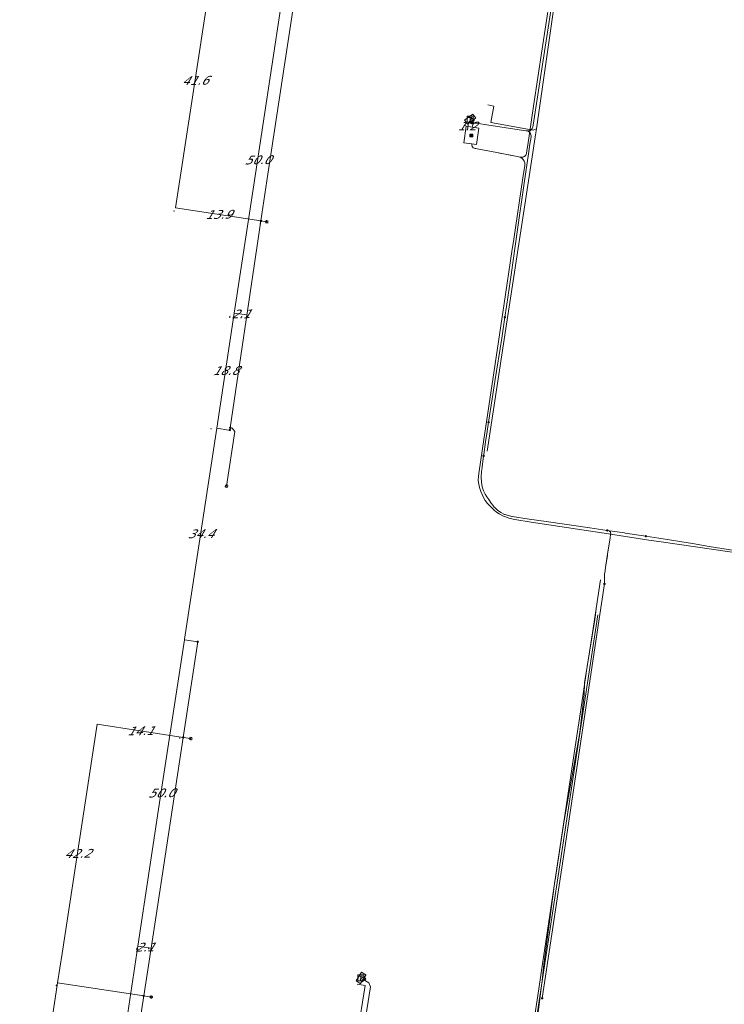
# Model space of a CAD drawing. Header units: metres. Extents: x 124576 to 133557, y 395865 to 402386.
# Tile 143 of 256: x 126305 to 126419, y 399793 to 399952. Entities that reach past the tile are written whole.
import ezdxf
from ezdxf.enums import TextEntityAlignment as Align

# ---------------------------------------------------------------- set-up
doc = ezdxf.new("R2010")
doc.units = ezdxf.units.M
doc.header["$MEASUREMENT"] = 0
for name, color, linetype, lineweight, true_color in [('LG_Datatransport_Reggefiber_Operator_BV', 3, 'Continuous', 13, 0x00ff00), ('LG_Datatransport_Ziggo_BV', 3, 'Continuous', 13, 0x00ff00), ('LG_Laag_Spanning', 7, 'Continuous', 13, 0x960000), ('LG_Laag_Spanning_Enexis_Netbeheer_BV', 7, 'Continuous', 13, 0x960000), ('LG_Midden_Spanning', 7, 'Continuous', 13, 0xd20000), ('LG_Midden_Spanning_Enexis_Netbeheer_BV', 7, 'Continuous', 13, 0xd20000), ('LG_unet-4_Brabant_Water', 5, 'Continuous', 13, 0x0000ff)]:
    doc.layers.add(name, color=color, linetype=linetype, lineweight=lineweight, true_color=true_color)
for name, color, linetype, lineweight in [('LG_Laag_Spanning_P_Enexis_Netbeheer_BV', 7, 'Continuous', 0), ('LG_Midden_Spanning_P_Enexis_Netbeheer_BV', 7, 'Continuous', 0), ('MV_Laag_Spanning', 7, 'Continuous', 0), ('MV_Laag_Spanning_lijn', 7, 'Continuous', 0), ('MV_Laag_Spanning_pijl', 7, 'Continuous', 0)]:
    doc.layers.add(name, color=color, linetype=linetype, lineweight=lineweight)
doc.styles.add('Klic_Annotatie', font='verdanai.ttf', dxfattribs={"oblique": 20, "height": 1.4})

# ---------------------------------------------------------------- blocks, each defined once
blk = doc.blocks.new('Mof')
at = {"layer": 'LG_Laag_Spanning_P_Enexis_Netbeheer_BV'}
h = blk.add_hatch(color=256, dxfattribs=at)
edge = h.paths.add_edge_path()
edge.add_arc((0, 0), 2, 0, 360)
blk = doc.blocks.new('DeliveryPoint')
at = {"layer": 'LG_Laag_Spanning_P_Enexis_Netbeheer_BV', "flags": 128}
blk.add_lwpolyline([(-3.7, -2.5), (3.8, -2.5), (3.8, 2.5), (-3.7, 2.5), (-3.7, -2.5)], close=True, dxfattribs=at)
blk.add_lwpolyline([(-3.7, 2.5), (-3.7, 2.2), (0, 0), (3.8, 2.2)], dxfattribs=at)
blk = doc.blocks.new('Streetlight')
at = {"layer": 'LG_Laag_Spanning_P_Enexis_Netbeheer_BV'}
for p, q in [((-1.8, 1.8), (-1.1, 1.1)), ((0, 2.5), (0, 1.5)), ((1.8, 1.8), (1.1, 1.1)), ((-1.1, -1.1), (-1.8, -1.8)), ((0, -1.5), (0, -2.5)), ((1.1, -1.1), (1.8, -1.8))]:
    blk.add_line(p, q, dxfattribs=at)
at = {"layer": 'LG_Laag_Spanning_P_Enexis_Netbeheer_BV', "flags": 128}
for points in [[(-2.5, 0), (-1.5, 0)], [(1.5, 0), (2.5, 0)]]:
    blk.add_lwpolyline(points, dxfattribs=at)
at = {"layer": 'LG_Laag_Spanning_P_Enexis_Netbeheer_BV'}
blk.add_circle((0, 0), 1.5, dxfattribs=at)
blk = doc.blocks.new('Aansluitkast_1')
at = {"layer": 'LG_Laag_Spanning_P_Enexis_Netbeheer_BV'}
for p, q in [((-2.5, 2.5), (2.5, 2.5)), ((0, -2.5), (0, 2.5))]:
    blk.add_line(p, q, dxfattribs=at)
at = {"layer": 'LG_Laag_Spanning_P_Enexis_Netbeheer_BV', "flags": 128}
blk.add_lwpolyline([(-5, -5), (5, -5), (5, 5), (-5, 5), (-5, -5)], close=True, dxfattribs=at)
blk = doc.blocks.new('m_pijl')
at = {"layer": 'MV_Laag_Spanning_pijl'}
blk.add_hatch(color=7, dxfattribs=at).paths.add_polyline_path([(-1, -0.3), (-1, 0), (-1, 0.3), (0, 0)])
at = {"layer": 'MV_Laag_Spanning_pijl', "flags": 128}
blk.add_lwpolyline([(-1, 0), (-1, 0.3), (0, 0), (-1, -0.3), (-1, 0)], close=True, dxfattribs=at)
blk = doc.blocks.new('Netstation')
at = {"layer": 'LG_Laag_Spanning_P_Enexis_Netbeheer_BV'}
for p, q in [((-2.5, 2.3), (2.5, -2.3)), ((2.5, 2.3), (-2.5, -2.3))]:
    blk.add_line(p, q, dxfattribs=at)
at = {"layer": 'LG_Laag_Spanning_P_Enexis_Netbeheer_BV', "flags": 128}
blk.add_lwpolyline([(-2.5, -2.3), (2.5, -2.3), (2.5, 2.3), (-2.5, 2.3), (-2.5, -2.3)], close=True, dxfattribs=at)
blk = doc.blocks.new('Netstation_1')
at = {"layer": 'LG_Midden_Spanning_P_Enexis_Netbeheer_BV'}
for p, q in [((-2.5, 2.3), (2.5, -2.3)), ((2.5, 2.3), (-2.5, -2.3))]:
    blk.add_line(p, q, dxfattribs=at)
at = {"layer": 'LG_Midden_Spanning_P_Enexis_Netbeheer_BV', "flags": 128}
blk.add_lwpolyline([(-2.5, -2.3), (2.5, -2.3), (2.5, 2.3), (-2.5, 2.3), (-2.5, -2.3)], close=True, dxfattribs=at)

msp = doc.modelspace()

# ---------------------------------------------------------------- linework, layer by layer
at = {"layer": 'LG_Datatransport_Reggefiber_Operator_BV'}
for p, q in [((126397.94, 399855.48), (126398.11, 399856.94)), ((126396.17, 399843.05), (126396.27, 399844.95)), ((126395.49, 399836.92), (126396.17, 399843.05)), ((126392.99, 399822.73), (126395.49, 399836.92)), ((126389.64, 399799.01), (126391.48, 399812.91)), ((126389.42, 399796.9), (126389.64, 399799.01))]:
    msp.add_line(p, q, dxfattribs=at)
at = {"layer": 'LG_Datatransport_Reggefiber_Operator_BV', "flags": 128}
for points in [[(126396.27, 399844.95), (126397.9, 399855.14), (126397.94, 399855.48)], [(126391.48, 399812.92), (126391.5, 399813.1), (126392.99, 399822.73)], [(126387.13, 399783.76), (126387.1, 399784.64), (126388.83, 399792.16), (126389.42, 399796.9)]]:
    msp.add_lwpolyline(points, dxfattribs=at)
at = {"layer": 'LG_Datatransport_Ziggo_BV'}
for p, q in [((126398.38, 399858.7), (126398.81, 399861.54)), ((126397.52, 399853), (126398.38, 399858.7)), ((126396.59, 399846.84), (126397.52, 399853)), ((126395.71, 399840.97), (126396.59, 399846.84)), ((126394.75, 399834.62), (126395.71, 399840.97)), ((126392.6, 399820.33), (126394.75, 399834.62)), ((126392.06, 399816.79), (126392.6, 399820.33)), ((126389.52, 399799.97), (126392.06, 399816.79)), ((126388.85, 399795.53), (126389.52, 399799.97)), ((126387.15, 399783.81), (126388.85, 399795.53))]:
    msp.add_line(p, q, dxfattribs=at)
at = {"layer": 'LG_Laag_Spanning', "flags": 128}
for points in [[(126377.37, 399935.13), (126377.38, 399935.13), (126377.38, 399935.13), (126377.38, 399935.13), (126378.68, 399936.05), (126378.69, 399936.05), (126378.69, 399936.05), (126378.69, 399936.05), (126378.69, 399936.05), (126378.69, 399936.06), (126378.69, 399936.06), (126378.69, 399936.06), (126378.69, 399936.06), (126378.69, 399936.06), (126378.69, 399936.06), (126378.69, 399936.06), (126378.69, 399936.06), (126378.23, 399936.72), (126378.22, 399936.72), (126378.22, 399936.72), (126378.22, 399936.72), (126378.22, 399936.72), (126378.22, 399936.72), (126378.22, 399936.72), (126378.22, 399936.72), (126378.22, 399936.72), (126378.22, 399936.72), (126378.21, 399936.72), (126378.21, 399936.72), (126378.21, 399936.72), (126376.91, 399935.8), (126376.9, 399935.8), (126376.9, 399935.79), (126376.9, 399935.79), (126376.9, 399935.79), (126376.9, 399935.79), (126376.9, 399935.79), (126376.9, 399935.79), (126376.9, 399935.79), (126376.9, 399935.79), (126376.9, 399935.78), (126376.9, 399935.78), (126376.9, 399935.78), (126377.36, 399935.13), (126377.37, 399935.13), (126377.37, 399935.13), (126377.37, 399935.13), (126377.37, 399935.13), (126377.37, 399935.13), (126377.37, 399935.13), (126377.37, 399935.13), (126377.37, 399935.13), (126377.37, 399935.13)], [(126378.81, 399931.8), (126378.81, 399931.8), (126378.81, 399931.8), (126378.81, 399931.8), (126378.81, 399931.8), (126378.82, 399931.8), (126378.82, 399931.8), (126378.82, 399931.8), (126378.82, 399931.81), (126378.82, 399931.81), (126378.82, 399931.81), (126379.19, 399934.47), (126379.19, 399934.47), (126379.19, 399934.47), (126379.19, 399934.47), (126379.19, 399934.47), (126379.19, 399934.47), (126379.19, 399934.47), (126379.19, 399934.47), (126379.19, 399934.48), (126379.19, 399934.48), (126379.18, 399934.48), (126379.18, 399934.48), (126379.18, 399934.48), (126378.14, 399934.62), (126377.14, 399934.76), (126377.14, 399934.76), (126377.13, 399934.76), (126377.13, 399934.76), (126377.13, 399934.76), (126377.13, 399934.76), (126377.13, 399934.76), (126377.13, 399934.76), (126377.13, 399934.76), (126377.13, 399934.76), (126377.13, 399934.76), (126377.13, 399934.76), (126377.13, 399934.76), (126376.75, 399932.1), (126376.75, 399932.1), (126376.75, 399932.09), (126376.75, 399932.09), (126376.75, 399932.09), (126376.75, 399932.09), (126376.75, 399932.09), (126376.76, 399932.09), (126376.76, 399932.09), (126376.76, 399932.09), (126376.76, 399932.09), (126376.76, 399932.09), (126376.76, 399932.09), (126378.81, 399931.8), (126378.81, 399931.8), (126378.81, 399931.8)], [(126360.07, 399796.41), (126360.07, 399796.41), (126360.07, 399796.41), (126360.07, 399796.41), (126360.07, 399796.41), (126360.07, 399796.41), (126360.07, 399796.41), (126360.07, 399796.41), (126360.93, 399797.76), (126360.93, 399797.76), (126360.93, 399797.77), (126360.93, 399797.77), (126360.93, 399797.77), (126360.93, 399797.77), (126360.93, 399797.77), (126360.93, 399797.77), (126360.93, 399797.77), (126360.93, 399797.77), (126360.93, 399797.78), (126360.93, 399797.78), (126360.93, 399797.78), (126360.25, 399798.2), (126360.25, 399798.21), (126360.25, 399798.21), (126360.24, 399798.21), (126360.24, 399798.21), (126360.24, 399798.21), (126360.24, 399798.21), (126360.24, 399798.21), (126360.24, 399798.21), (126360.24, 399798.2), (126360.24, 399798.2), (126360.24, 399798.2), (126360.23, 399798.2), (126359.38, 399796.85), (126359.38, 399796.85), (126359.38, 399796.85), (126359.38, 399796.84), (126359.38, 399796.84), (126359.38, 399796.84), (126359.38, 399796.84), (126359.38, 399796.84), (126359.38, 399796.84), (126359.38, 399796.84), (126359.38, 399796.84), (126359.38, 399796.83), (126359.38, 399796.83), (126360.06, 399796.41), (126360.06, 399796.41), (126360.06, 399796.41), (126360.06, 399796.41), (126360.07, 399796.41), (126360.07, 399796.41)]]:
    msp.add_lwpolyline(points, dxfattribs=at)
at = {"layer": 'LG_Laag_Spanning_Enexis_Netbeheer_BV'}
for p, q in [((126378.27, 399935.25), (126378.03, 399935.6)), ((126386.93, 399934.03), (126386.91, 399934.03)), ((126344.03, 399919.48), (126344.97, 399919.34)), ((126331.48, 399836.12), (126332.71, 399835.93)), ((126325.11, 399794.4), (126326.32, 399794.21))]:
    msp.add_line(p, q, dxfattribs=at)
at = {"layer": 'LG_Laag_Spanning_Enexis_Netbeheer_BV', "flags": 128}
for points in [[(126339.02, 399885.74), (126339.07, 399886.09), (126344.03, 399919.48), (126345.15, 399927.02), (126350.26, 399960.62), (126353.49, 399981.81), (126356.57, 400003.34), (126357.37, 400008.99), (126360.25, 400030.11), (126362.05, 400044.57), (126363.07, 400052.84)], [(126339.02, 399885.74), (126339.07, 399886.09), (126344.03, 399919.48), (126345.15, 399927.02), (126350.26, 399960.62), (126353.49, 399981.81), (126356.57, 400003.34), (126357.37, 400008.99), (126360.25, 400030.11), (126362.05, 400044.57), (126363.07, 400052.84)], [(126391.51, 399957.97), (126389.81, 399946.84), (126387.98, 399934.92), (126387.92, 399934.65), (126387.91, 399934.62), (126387.82, 399934.41), (126387.67, 399934.23), (126387.66, 399934.22), (126387.46, 399934.08), (126387.43, 399934.06), (126387.25, 399934.02), (126387.06, 399934.01), (126387.03, 399934.02), (126386.93, 399934.03), (126386.91, 399934.03), (126386.78, 399934.05), (126380.78, 399934.96), (126378.83, 399935.26), (126378.62, 399935.28), (126378.41, 399935.26), (126378.35, 399935.26), (126378.26, 399935.17), (126378.24, 399935.02), (126378.14, 399934.61)], [(126391.51, 399957.97), (126389.81, 399946.84), (126387.98, 399934.92), (126387.92, 399934.65), (126387.91, 399934.62), (126387.82, 399934.41), (126387.67, 399934.23), (126387.66, 399934.22), (126387.46, 399934.08), (126387.43, 399934.06), (126387.25, 399934.02), (126387.06, 399934.01), (126387.03, 399934.02), (126386.93, 399934.03), (126386.91, 399934.03), (126386.78, 399934.05), (126380.78, 399934.96), (126378.83, 399935.26), (126378.62, 399935.28), (126378.41, 399935.26), (126378.35, 399935.26), (126378.26, 399935.17), (126378.24, 399935.02), (126378.14, 399934.61)], [(126391.51, 399957.97), (126389.81, 399946.84), (126387.98, 399934.92), (126387.92, 399934.65), (126387.91, 399934.62), (126387.82, 399934.41), (126387.67, 399934.23), (126387.66, 399934.22), (126387.46, 399934.08), (126387.43, 399934.06), (126387.25, 399934.02), (126387.06, 399934.01), (126387.03, 399934.02), (126386.93, 399934.03), (126386.91, 399934.03), (126386.78, 399934.05), (126380.78, 399934.96), (126378.83, 399935.26), (126378.62, 399935.28), (126378.41, 399935.26), (126378.35, 399935.26), (126378.26, 399935.17), (126378.24, 399935.02), (126378.14, 399934.61)], [(126391.51, 399957.97), (126389.81, 399946.84), (126387.98, 399934.92), (126387.92, 399934.65), (126387.91, 399934.62), (126387.82, 399934.41), (126387.67, 399934.23), (126387.66, 399934.22), (126387.46, 399934.08), (126387.43, 399934.06), (126387.25, 399934.02), (126387.06, 399934.01), (126387.03, 399934.02), (126386.93, 399934.03), (126386.91, 399934.03), (126386.78, 399934.05), (126380.78, 399934.96), (126378.83, 399935.26), (126378.62, 399935.28), (126378.41, 399935.26), (126378.35, 399935.26), (126378.26, 399935.17), (126378.24, 399935.02), (126378.14, 399934.61)], [(126391.51, 399957.97), (126389.81, 399946.84), (126387.98, 399934.92), (126387.92, 399934.65), (126387.91, 399934.62), (126387.82, 399934.41), (126387.67, 399934.23), (126387.66, 399934.22), (126387.46, 399934.08), (126387.43, 399934.06), (126387.25, 399934.02), (126387.06, 399934.01), (126387.03, 399934.02), (126386.93, 399934.03)], [(126378.14, 399934.61), (126378.24, 399935.02), (126378.26, 399935.17), (126378.35, 399935.26), (126378.41, 399935.26), (126378.62, 399935.28), (126378.83, 399935.26), (126380.78, 399934.96), (126386.78, 399934.05), (126386.91, 399934.03), (126386.93, 399934.03), (126386.99, 399934.01), (126387.11, 399933.97), (126387.23, 399933.91), (126387.35, 399933.81), (126387.37, 399933.79), (126387.53, 399933.58), (126387.55, 399933.53), (126387.6, 399933.37), (126387.61, 399933.36), (126387.62, 399933.21), (126387.62, 399933.06), (126387.44, 399931.85), (126387.22, 399930.31), (126386.53, 399925.57), (126385.39, 399917.7), (126384.39, 399910.81), (126383.65, 399905.68), (126383.4, 399903.94), (126382.88, 399900.56), (126381.78, 399893.55), (126381.35, 399890.77), (126380.77, 399886.99), (126380.54, 399885.47), (126380.29, 399883.84), (126379.99, 399881.79), (126379.96, 399881.57), (126379.73, 399879.73), (126379.72, 399879.71), (126379.64, 399879.02), (126379.57, 399878.17), (126379.57, 399878.15), (126379.6, 399877.34), (126379.61, 399877.3), (126379.74, 399876.59), (126379.75, 399876.56), (126379.97, 399875.92), (126380.01, 399875.82), (126380.22, 399875.39), (126380.47, 399874.97), (126380.8, 399874.5), (126381.2, 399873.92), (126381.43, 399873.6), (126381.67, 399873.3), (126381.76, 399873.21), (126382.23, 399872.78), (126382.75, 399872.42), (126383.35, 399872.12), (126383.41, 399872.1), (126383.96, 399871.92), (126384.54, 399871.8), (126384.59, 399871.79), (126387.31, 399871.36), (126390.04, 399870.96), (126397.09, 399869.94), (126399.91, 399869.53), (126400.15, 399869.46), (126400.26, 399869.41), (126400.35, 399869.34), (126400.36, 399869.33), (126400.42, 399869.24), (126400.46, 399869.14), (126400.46, 399869.11), (126400.47, 399869.06), (126400.47, 399869), (126400.45, 399868.87), (126400.42, 399868.63), (126400.41, 399868.55), (126400.39, 399868.45), (126400.38, 399868.35), (126399.97, 399865.68), (126399.69, 399863.92), (126399.5, 399862.68), (126399.48, 399862.5), (126399.46, 399862.31), (126399.45, 399861.94), (126399.46, 399861.39), (126399.46, 399860.89)], [(126378.14, 399934.61), (126378.24, 399935.02), (126378.26, 399935.17), (126378.35, 399935.26), (126378.41, 399935.26), (126378.62, 399935.28), (126378.83, 399935.26), (126380.78, 399934.96), (126386.78, 399934.05), (126386.91, 399934.03), (126386.93, 399934.03), (126386.99, 399934.01), (126387.11, 399933.97), (126387.23, 399933.91), (126387.35, 399933.81), (126387.37, 399933.79), (126387.53, 399933.58), (126387.55, 399933.53), (126387.6, 399933.37), (126387.61, 399933.36), (126387.62, 399933.21), (126387.62, 399933.06), (126387.44, 399931.85), (126387.22, 399930.31), (126386.53, 399925.57), (126385.39, 399917.7), (126384.39, 399910.81), (126383.65, 399905.68), (126383.4, 399903.94), (126382.88, 399900.56), (126381.78, 399893.55), (126381.35, 399890.77), (126380.77, 399886.99), (126380.54, 399885.47), (126380.29, 399883.84), (126379.99, 399881.79), (126379.96, 399881.57), (126379.73, 399879.73), (126379.72, 399879.71), (126379.64, 399879.02), (126379.57, 399878.17), (126379.57, 399878.15), (126379.6, 399877.34), (126379.61, 399877.3), (126379.74, 399876.59), (126379.75, 399876.56), (126379.97, 399875.92), (126380.01, 399875.82), (126380.22, 399875.39), (126380.47, 399874.97), (126380.8, 399874.5), (126381.2, 399873.92), (126381.43, 399873.6), (126381.67, 399873.3), (126381.76, 399873.21), (126382.23, 399872.78), (126382.75, 399872.42), (126383.35, 399872.12), (126383.41, 399872.1), (126383.96, 399871.92), (126384.54, 399871.8), (126384.59, 399871.79), (126387.31, 399871.36), (126390.04, 399870.96), (126397.09, 399869.94), (126399.91, 399869.53), (126402.72, 399869.12), (126402.82, 399869.1), (126406.14, 399868.6), (126408.24, 399868.26), (126413.65, 399867.39), (126416.35, 399866.95), (126424.85, 399865.57)], [(126378.14, 399934.61), (126378.24, 399935.02), (126378.26, 399935.17), (126378.35, 399935.26), (126378.41, 399935.26), (126378.62, 399935.28), (126378.83, 399935.26), (126380.78, 399934.96), (126386.78, 399934.05), (126386.91, 399934.03), (126386.93, 399934.03), (126386.99, 399934.01), (126387.11, 399933.97), (126387.23, 399933.91), (126387.35, 399933.81), (126387.37, 399933.79), (126387.53, 399933.58), (126387.55, 399933.53), (126387.6, 399933.37), (126387.61, 399933.36), (126387.62, 399933.21), (126387.62, 399933.06), (126387.44, 399931.85), (126387.22, 399930.31), (126386.53, 399925.57), (126385.39, 399917.7), (126384.39, 399910.81), (126383.65, 399905.68), (126383.4, 399903.94), (126382.88, 399900.56), (126381.78, 399893.55), (126381.35, 399890.77), (126380.77, 399886.99), (126380.54, 399885.47), (126380.29, 399883.84), (126379.99, 399881.79), (126379.96, 399881.57), (126379.73, 399879.73), (126379.72, 399879.71), (126379.64, 399879.02), (126379.57, 399878.17), (126379.57, 399878.15), (126379.6, 399877.34), (126379.61, 399877.3), (126379.74, 399876.59), (126379.75, 399876.56), (126379.97, 399875.92), (126380.01, 399875.82), (126380.22, 399875.39), (126380.47, 399874.97), (126380.8, 399874.5), (126381.2, 399873.92), (126381.43, 399873.6), (126381.67, 399873.3), (126381.76, 399873.21), (126382.23, 399872.78), (126382.75, 399872.42), (126383.35, 399872.12), (126383.41, 399872.1), (126383.96, 399871.92), (126384.54, 399871.8), (126384.59, 399871.79), (126387.31, 399871.36), (126390.04, 399870.96), (126397.09, 399869.94), (126399.91, 399869.53), (126402.72, 399869.12), (126402.82, 399869.1), (126406.14, 399868.6), (126408.24, 399868.26), (126413.65, 399867.39), (126416.35, 399866.95), (126424.85, 399865.57)], [(126378.14, 399934.61), (126378.24, 399935.02), (126378.26, 399935.17), (126378.35, 399935.26), (126378.41, 399935.26), (126378.62, 399935.28), (126378.83, 399935.26), (126380.78, 399934.96), (126386.78, 399934.05), (126386.91, 399934.03), (126386.93, 399934.03), (126386.99, 399934.01), (126387.11, 399933.97), (126387.23, 399933.91), (126387.35, 399933.81), (126387.37, 399933.79), (126387.53, 399933.58), (126387.55, 399933.53), (126387.6, 399933.37), (126387.61, 399933.36), (126387.62, 399933.21), (126387.62, 399933.06), (126387.44, 399931.85), (126387.22, 399930.31), (126386.53, 399925.57), (126385.39, 399917.7), (126384.39, 399910.81), (126385.39, 399917.7), (126384.39, 399910.81), (126383.65, 399905.68), (126383.4, 399903.94)], [(126379.96, 399881.57), (126379.99, 399881.79), (126380.29, 399883.84), (126380.54, 399885.47), (126380.77, 399886.99), (126381.35, 399890.77), (126381.78, 399893.55), (126382.88, 399900.56), (126383.4, 399903.94), (126383.65, 399905.68), (126384.39, 399910.81), (126385.39, 399917.7), (126386.53, 399925.57), (126387.22, 399930.31), (126387.44, 399931.85), (126387.62, 399933.06), (126387.62, 399933.21), (126387.61, 399933.36), (126387.6, 399933.37), (126387.55, 399933.53), (126387.53, 399933.58), (126387.37, 399933.79), (126387.35, 399933.81), (126387.23, 399933.91), (126387.11, 399933.97), (126386.99, 399934.01), (126386.93, 399934.03), (126386.91, 399934.03), (126386.78, 399934.05), (126380.78, 399934.96), (126378.83, 399935.26), (126378.62, 399935.28), (126378.41, 399935.26), (126378.35, 399935.26), (126378.26, 399935.17), (126378.24, 399935.02), (126378.14, 399934.61)], [(126380.78, 399934.96), (126378.83, 399935.26), (126378.62, 399935.28), (126378.41, 399935.26), (126378.35, 399935.26), (126378.26, 399935.17), (126378.24, 399935.02), (126378.14, 399934.61)], [(126380.78, 399934.96), (126386.78, 399934.05), (126386.91, 399934.03)], [(126380.78, 399934.96), (126386.78, 399934.05), (126386.91, 399934.03)], [(126380.78, 399934.96), (126386.78, 399934.05), (126386.91, 399934.03)], [(126380.78, 399934.96), (126386.78, 399934.05), (126386.91, 399934.03)], [(126380.78, 399934.96), (126386.78, 399934.05), (126386.91, 399934.03)], [(126380.78, 399934.96), (126386.78, 399934.05), (126386.91, 399934.03)], [(126380.78, 399934.96), (126386.78, 399934.05), (126386.91, 399934.03)], [(126380.78, 399934.96), (126386.78, 399934.05), (126386.91, 399934.03)], [(126386.91, 399934.03), (126386.78, 399934.05), (126380.78, 399934.96)], [(126386.93, 399934.03), (126386.99, 399934.01), (126387.11, 399933.97), (126387.23, 399933.91), (126387.35, 399933.81), (126387.37, 399933.79), (126387.53, 399933.58), (126387.55, 399933.53), (126387.6, 399933.37), (126387.61, 399933.36), (126387.62, 399933.21), (126387.62, 399933.06), (126387.44, 399931.85), (126387.22, 399930.31), (126386.53, 399925.57), (126385.39, 399917.7), (126384.39, 399910.81), (126383.65, 399905.68), (126383.4, 399903.94)], [(126383.4, 399903.94), (126382.88, 399900.56), (126381.78, 399893.55), (126381.35, 399890.77), (126380.77, 399886.99)], [(126383.4, 399903.94), (126382.88, 399900.56), (126381.78, 399893.55), (126381.35, 399890.77), (126380.77, 399886.99)], [(126339.07, 399886.09), (126339.39, 399886.04), (126339.81, 399885.47), (126338.47, 399876.67)], [(126380.77, 399886.99), (126380.54, 399885.47), (126380.29, 399883.84), (126379.99, 399881.79), (126379.96, 399881.57), (126379.73, 399879.73), (126379.72, 399879.71), (126379.64, 399879.02), (126379.57, 399878.17), (126379.57, 399878.15), (126379.6, 399877.34), (126379.61, 399877.3), (126379.74, 399876.59), (126379.75, 399876.56), (126379.97, 399875.92), (126380.01, 399875.82), (126380.22, 399875.39), (126380.47, 399874.97), (126380.8, 399874.5), (126381.2, 399873.92), (126381.43, 399873.6), (126381.67, 399873.3), (126381.76, 399873.21), (126382.23, 399872.78), (126382.75, 399872.42), (126383.35, 399872.12), (126383.41, 399872.1), (126383.96, 399871.92), (126384.54, 399871.8), (126384.59, 399871.79), (126387.31, 399871.36), (126390.04, 399870.96), (126397.09, 399869.94), (126399.91, 399869.53)], [(126380.77, 399886.99), (126380.54, 399885.47), (126380.29, 399883.84), (126379.99, 399881.79), (126379.96, 399881.57)], [(126379.96, 399881.57), (126379.73, 399879.73), (126379.72, 399879.71), (126379.64, 399879.02), (126379.57, 399878.17), (126379.57, 399878.15), (126379.6, 399877.34), (126379.61, 399877.3), (126379.74, 399876.59), (126379.75, 399876.56), (126379.97, 399875.92), (126380.01, 399875.82), (126380.22, 399875.39), (126380.47, 399874.97), (126380.8, 399874.5), (126381.2, 399873.92), (126381.43, 399873.6), (126381.67, 399873.3), (126381.76, 399873.21), (126382.23, 399872.78), (126382.75, 399872.42), (126383.35, 399872.12), (126383.41, 399872.1), (126383.96, 399871.92), (126384.54, 399871.8), (126384.59, 399871.79), (126387.31, 399871.36), (126390.04, 399870.96), (126397.09, 399869.94), (126399.91, 399869.53)], [(126399.91, 399869.53), (126400.15, 399869.46), (126400.26, 399869.41), (126400.35, 399869.34), (126400.36, 399869.33), (126400.42, 399869.24), (126400.46, 399869.14), (126400.46, 399869.11), (126400.47, 399869.06), (126400.47, 399869), (126400.45, 399868.87), (126400.42, 399868.63), (126400.41, 399868.55), (126400.39, 399868.45), (126400.38, 399868.35), (126399.97, 399865.68), (126399.69, 399863.92), (126399.5, 399862.68), (126399.48, 399862.5), (126399.46, 399862.31), (126399.45, 399861.94), (126399.46, 399861.39), (126399.46, 399860.89)], [(126399.91, 399869.53), (126402.72, 399869.12), (126402.82, 399869.1), (126406.14, 399868.6)], [(126399.91, 399869.53), (126400.15, 399869.46), (126400.26, 399869.41), (126400.35, 399869.34), (126400.36, 399869.33), (126400.42, 399869.24), (126400.46, 399869.14), (126400.46, 399869.11), (126400.47, 399869.06), (126400.47, 399869), (126400.45, 399868.87), (126400.42, 399868.63), (126400.41, 399868.55), (126400.39, 399868.45), (126400.38, 399868.35)], [(126399.91, 399869.53), (126402.72, 399869.12), (126402.82, 399869.1), (126406.14, 399868.6)], [(126406.14, 399868.6), (126408.24, 399868.26), (126413.65, 399867.39), (126416.35, 399866.95), (126424.85, 399865.57)], [(126406.14, 399868.6), (126408.24, 399868.26), (126413.65, 399867.39), (126416.35, 399866.95), (126424.85, 399865.57), (126426.27, 399865.34), (126426.4, 399865.32)], [(126400.38, 399868.35), (126399.97, 399865.68), (126399.93, 399865.45), (126399.69, 399863.92), (126399.5, 399862.68), (126399.48, 399862.5)], [(126400.38, 399868.35), (126399.97, 399865.68), (126399.93, 399865.45), (126399.69, 399863.92), (126399.5, 399862.68), (126399.48, 399862.5)], [(126400.38, 399868.35), (126399.97, 399865.68), (126399.93, 399865.45), (126399.69, 399863.92), (126399.5, 399862.68), (126399.48, 399862.5)], [(126400.38, 399868.35), (126399.97, 399865.68), (126399.69, 399863.92), (126399.5, 399862.68), (126399.48, 399862.5)], [(126399.48, 399862.5), (126399.46, 399862.31), (126399.45, 399861.94), (126399.46, 399861.39), (126399.46, 399860.89)], [(126389.41, 399794.01), (126389.95, 399797.58), (126393.16, 399818.98), (126398.61, 399855.24), (126399.46, 399860.89)], [(126389.41, 399794.01), (126389.95, 399797.58), (126393.16, 399818.98), (126398.61, 399855.24), (126399.46, 399860.89)], [(126389.41, 399794.01), (126389.95, 399797.58), (126393.16, 399818.98), (126398.61, 399855.24), (126399.46, 399860.89)], [(126333.82, 399851.54), (126331.48, 399836.12), (126327.11, 399807.36), (126325.11, 399794.4), (126321.97, 399774.03)], [(126333.82, 399851.54), (126331.48, 399836.12), (126327.11, 399807.36), (126325.11, 399794.4), (126321.97, 399774.03)], [(126364.82, 399781.42), (126359.94, 399782.19), (126359.61, 399782.65), (126361.72, 399795.88), (126361.44, 399796.49), (126360.49, 399797.09)]]:
    msp.add_lwpolyline(points, dxfattribs=at)
at = {"layer": 'LG_Midden_Spanning', "flags": 128}
msp.add_lwpolyline([(126378.81, 399931.8), (126378.81, 399931.8), (126378.81, 399931.8), (126378.81, 399931.8), (126378.81, 399931.8), (126378.82, 399931.8), (126378.82, 399931.8), (126378.82, 399931.8), (126378.82, 399931.81), (126378.82, 399931.81), (126378.82, 399931.81), (126379.19, 399934.47), (126379.19, 399934.47), (126379.19, 399934.47), (126379.19, 399934.47), (126379.19, 399934.47), (126379.19, 399934.47), (126379.19, 399934.47), (126379.19, 399934.47), (126379.19, 399934.48), (126379.19, 399934.48), (126379.18, 399934.48), (126379.18, 399934.48), (126379.18, 399934.48), (126377.14, 399934.76), (126377.14, 399934.76), (126377.13, 399934.76), (126377.13, 399934.76), (126377.13, 399934.76), (126377.13, 399934.76), (126377.13, 399934.76), (126377.13, 399934.76), (126377.13, 399934.76), (126377.13, 399934.76), (126377.13, 399934.76), (126377.13, 399934.76), (126377.13, 399934.76), (126376.75, 399932.1), (126376.75, 399932.1), (126376.75, 399932.09), (126376.75, 399932.09), (126376.75, 399932.09), (126376.75, 399932.09), (126376.75, 399932.09), (126376.76, 399932.09), (126376.76, 399932.09), (126376.76, 399932.09), (126376.76, 399932.09), (126376.76, 399932.09), (126376.76, 399932.09), (126378.06, 399931.91), (126378.81, 399931.8), (126378.81, 399931.8), (126378.81, 399931.8)], dxfattribs=at)
at = {"layer": 'LG_Midden_Spanning_Enexis_Netbeheer_BV', "flags": 128}
for points in [[(126378.06, 399931.91), (126378.06, 399931.76), (126378.14, 399931.49), (126378.17, 399931.44), (126378.3, 399931.31), (126378.46, 399931.23), (126378.59, 399931.2), (126378.72, 399931.18), (126378.93, 399931.14), (126382.11, 399930.52), (126385.63, 399929.83), (126385.91, 399929.79), (126386.12, 399929.77), (126386.33, 399929.8), (126386.36, 399929.81), (126386.56, 399929.91), (126386.73, 399930.06), (126386.75, 399930.08), (126386.83, 399930.22), (126386.88, 399930.37), (126386.88, 399930.38), (126386.96, 399930.87), (126387.04, 399931.37), (126388.03, 399938.01), (126389.42, 399947.29), (126390.58, 399955.03)], [(126385.63, 399929.83), (126385.91, 399929.79), (126386.12, 399929.77), (126386.33, 399929.8), (126386.36, 399929.81), (126386.56, 399929.91), (126386.73, 399930.06), (126386.75, 399930.08), (126386.83, 399930.22), (126386.88, 399930.37), (126386.88, 399930.38), (126386.96, 399930.87), (126387.04, 399931.37), (126388.03, 399938.01), (126389.42, 399947.29), (126390.58, 399955.03)], [(126378.06, 399931.91), (126378.06, 399931.76), (126378.14, 399931.49), (126378.17, 399931.44), (126378.3, 399931.31), (126378.46, 399931.23), (126378.59, 399931.2), (126378.72, 399931.18), (126378.93, 399931.14), (126382.11, 399930.52), (126385.63, 399929.83), (126385.84, 399929.76), (126386.12, 399929.6), (126386.14, 399929.59), (126386.36, 399929.38), (126386.51, 399929.12), (126386.6, 399928.84), (126386.62, 399928.75), (126386.63, 399928.59), (126386.62, 399928.44), (126386.31, 399926.43), (126384.82, 399916.55), (126384.52, 399914.57), (126383.27, 399906.14), (126381.82, 399896.4), (126379.79, 399882.74), (126379.2, 399878.74), (126379.13, 399878.22), (126379.11, 399877.69), (126379.11, 399877.61), (126379.17, 399877.02), (126379.3, 399876.43), (126379.34, 399876.27), (126379.51, 399875.8), (126379.72, 399875.33), (126379.91, 399874.94), (126380.23, 399874.38), (126380.61, 399873.85), (126380.7, 399873.75), (126381.45, 399872.99), (126381.66, 399872.81), (126382.05, 399872.5), (126382.46, 399872.23), (126383.17, 399871.85), (126383.38, 399871.75), (126384.04, 399871.49), (126384.74, 399871.33), (126384.99, 399871.29), (126387.65, 399870.88), (126400.8, 399868.86), (126406.65, 399867.97), (126408.63, 399867.67), (126422.26, 399865.67)], [(126378.06, 399931.91), (126378.06, 399931.76), (126378.14, 399931.49), (126378.17, 399931.44), (126378.3, 399931.31), (126378.46, 399931.23), (126378.59, 399931.2)], [(126378.59, 399931.2), (126378.72, 399931.18), (126378.93, 399931.14), (126382.11, 399930.52), (126382.33, 399930.47), (126385.63, 399929.83)], [(126378.59, 399931.2), (126378.72, 399931.18), (126378.93, 399931.14), (126382.11, 399930.52), (126382.33, 399930.47), (126385.63, 399929.83)], [(126378.59, 399931.2), (126378.72, 399931.18), (126378.93, 399931.14), (126382.11, 399930.52), (126382.33, 399930.47), (126385.63, 399929.83)], [(126378.59, 399931.2), (126378.72, 399931.18), (126378.93, 399931.14), (126382.11, 399930.52), (126385.63, 399929.83)], [(126385.63, 399929.83), (126385.84, 399929.76), (126386.12, 399929.6), (126386.14, 399929.59), (126386.36, 399929.38), (126386.51, 399929.12), (126386.6, 399928.84), (126386.62, 399928.75), (126386.63, 399928.59), (126386.62, 399928.44), (126386.31, 399926.43), (126384.82, 399916.55), (126384.52, 399914.57), (126383.27, 399906.14), (126381.82, 399896.4), (126379.79, 399882.74), (126379.2, 399878.74), (126379.13, 399878.22), (126379.11, 399877.69), (126379.11, 399877.61), (126379.17, 399877.02), (126379.3, 399876.43), (126379.34, 399876.27), (126379.51, 399875.8), (126379.72, 399875.33), (126379.91, 399874.94), (126380.23, 399874.38), (126380.61, 399873.85), (126380.7, 399873.75), (126381.45, 399872.99), (126381.66, 399872.81), (126382.05, 399872.5), (126382.46, 399872.23), (126383.17, 399871.85), (126383.38, 399871.75), (126384.04, 399871.49), (126384.74, 399871.33), (126384.99, 399871.29), (126387.65, 399870.88), (126400.8, 399868.86), (126406.65, 399867.97), (126408.63, 399867.67), (126422.26, 399865.67)]]:
    msp.add_lwpolyline(points, dxfattribs=at)
at = {"layer": 'LG_unet-4_Brabant_Water', "flags": 128}
for points in [[(126391.26, 399953.55), (126388.48, 399934.37), (126388.38, 399933.73), (126386.5, 399921.4), (126383.66, 399902.8), (126380.53, 399882.31)], [(126380.64, 399938.23), (126381.63, 399938.03), (126381.15, 399935.37), (126387.95, 399934.15), (126388.48, 399934.37)], [(126404.22, 399781.58), (126404.13, 399781.59), (126398.55, 399782.41), (126396.3, 399782.74), (126388.14, 399783.92), (126387.59, 399784.44), (126387.66, 399785.07), (126398.42, 399855.89)], [(126364.87, 399779.53), (126358.35, 399780.57), (126360.84, 399796.07), (126359.56, 399796.27)]]:
    msp.add_lwpolyline(points, dxfattribs=at)
at = {"layer": 'MV_Laag_Spanning_lijn'}
for p, q in [((126377.53, 399935.36), (126378.27, 399935.25)), ((126338.81, 399885.72), (126336.89, 399886.02)), ((126333.82, 399851.54), (126331.68, 399851.86)), ((126311.22, 399796.51), (126325.11, 399794.4))]:
    msp.add_line(p, q, dxfattribs=at)
at = {"layer": 'MV_Laag_Spanning_pijl'}
for p, q in [((126377.36, 399934.19), (126377.53, 399935.36)), ((126330.24, 399921.58), (126344.03, 399919.48)), ((126336.89, 399886.02), (126339.72, 399904.62)), ((126339.72, 399904.62), (126341.78, 399904.31)), ((126317.57, 399838.23), (126331.48, 399836.12)), ((126319.91, 399774.29), (126324.18, 399802.43)), ((126324.18, 399802.43), (126326.3, 399802.11))]:
    msp.add_line(p, q, dxfattribs=at)
at = {"layer": 'MV_Laag_Spanning_pijl', "flags": 128}
for points in [[(126336.52, 399962.71), (126336.46, 399962.33), (126330.87, 399925.77), (126330.24, 399921.58)], [(126347.23, 399954.05), (126342.88, 399925.33), (126339.72, 399904.62)], [(126331.69, 399851.87), (126331.7, 399851.97), (126336.89, 399886.02)], [(126331.69, 399851.87), (126327.95, 399827.37), (126324.18, 399802.43)], [(126317.57, 399838.23), (126316.35, 399830.15), (126311.93, 399801.26), (126311.22, 399796.51)], [(126311.22, 399796.51), (126307.86, 399774.17), (126305.09, 399756.07)]]:
    msp.add_lwpolyline(points, dxfattribs=at)

# ---------------------------------------------------------------- block references
at = {"layer": 'LG_Laag_Spanning_P_Enexis_Netbeheer_BV', "xscale": 0.1, "yscale": 0.1, "zscale": 0.1}
for name, p in [('Aansluitkast_1', (126377.79, 399935.92)), ('Mof', (126378.27, 399935.25)), ('Netstation', (126377.97, 399933.28)), ('Mof', (126344.03, 399919.48)), ('Mof', (126339.07, 399886.09)), ('Mof', (126399.91, 399869.53)), ('Mof', (126406.14, 399868.6)), ('Mof', (126331.48, 399836.12)), ('Aansluitkast_1', (126360.15, 399797.31)), ('Mof', (126325.11, 399794.4))]:
    msp.add_blockref(name, p, dxfattribs=at)
for name, p, rotation in [('DeliveryPoint', (126378.03, 399935.6), 235), ('Streetlight', (126344.97, 399919.34), 9), ('Mof', (126383.4, 399903.94), 359), ('Mof', (126380.77, 399886.99), 359), ('Mof', (126339.02, 399885.74), 359), ('Mof', (126379.96, 399881.57), 359), ('Streetlight', (126338.47, 399876.67), 99.00000000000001), ('Mof', (126399.46, 399860.89), 359), ('Mof', (126399.46, 399860.89), 359), ('Mof', (126333.82, 399851.54), 359), ('Streetlight', (126332.71, 399835.93), 9), ('DeliveryPoint', (126360.49, 399797.09), 212), ('Streetlight', (126326.32, 399794.21), 9), ('Mof', (126389.41, 399794.01), 359), ('Mof', (126389.41, 399794.01), 359)]:
    msp.add_blockref(name, p, dxfattribs=dict(at, rotation=rotation))
at = {"layer": 'LG_Midden_Spanning_P_Enexis_Netbeheer_BV', "xscale": 0.1, "yscale": 0.1, "zscale": 0.1}
msp.add_blockref('Netstation_1', (126377.97, 399933.28), dxfattribs=at)
at = {"layer": 'MV_Laag_Spanning_pijl', "xscale": 0.1, "yscale": 0.1, "zscale": 0.1}
for p, rotation in [((126377, 399935), 81), ((126330, 399921), 262), ((126344, 399919), 351.9999999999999), ((126339, 399904), 81), ((126339, 399904), 262), ((126341, 399904), 351.9999999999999), ((126336, 399886), 81), ((126331, 399836), 351.9999999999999), ((126324, 399802), 81), ((126324, 399802), 262), ((126326, 399802), 351.9999999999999), ((126311, 399796), 262)]:
    msp.add_blockref('m_pijl', p, dxfattribs=dict(at, rotation=rotation))

# ---------------------------------------------------------------- texts
at = {"layer": 'MV_Laag_Spanning', "style": 'Klic_Annotatie', "oblique": 20}
for s, p in [('41.6', (126333.37, 399942.15)), ('50.0', (126343.48, 399929.34)), ('13.9', (126337.14, 399920.53)), ('2.1', (126340.75, 399904.47)), ('18.8', (126338.3, 399895.32)), ('34.4', (126334.29, 399868.99)), ('14.1', (126324.52, 399837.17)), ('50.0', (126327.92, 399827.15)), ('42.2', (126314.39, 399817.37)), ('2.1', (126325.24, 399802.27))]:
    msp.add_text(s, height=1.4, rotation=1, dxfattribs=at).set_placement(p, align=Align.MIDDLE_CENTER)
msp.add_text('1.2', height=1.4, dxfattribs=at).set_placement((126377.25, 399934.8), align=Align.MIDDLE_CENTER)

doc.saveas('drawing.dxf')
